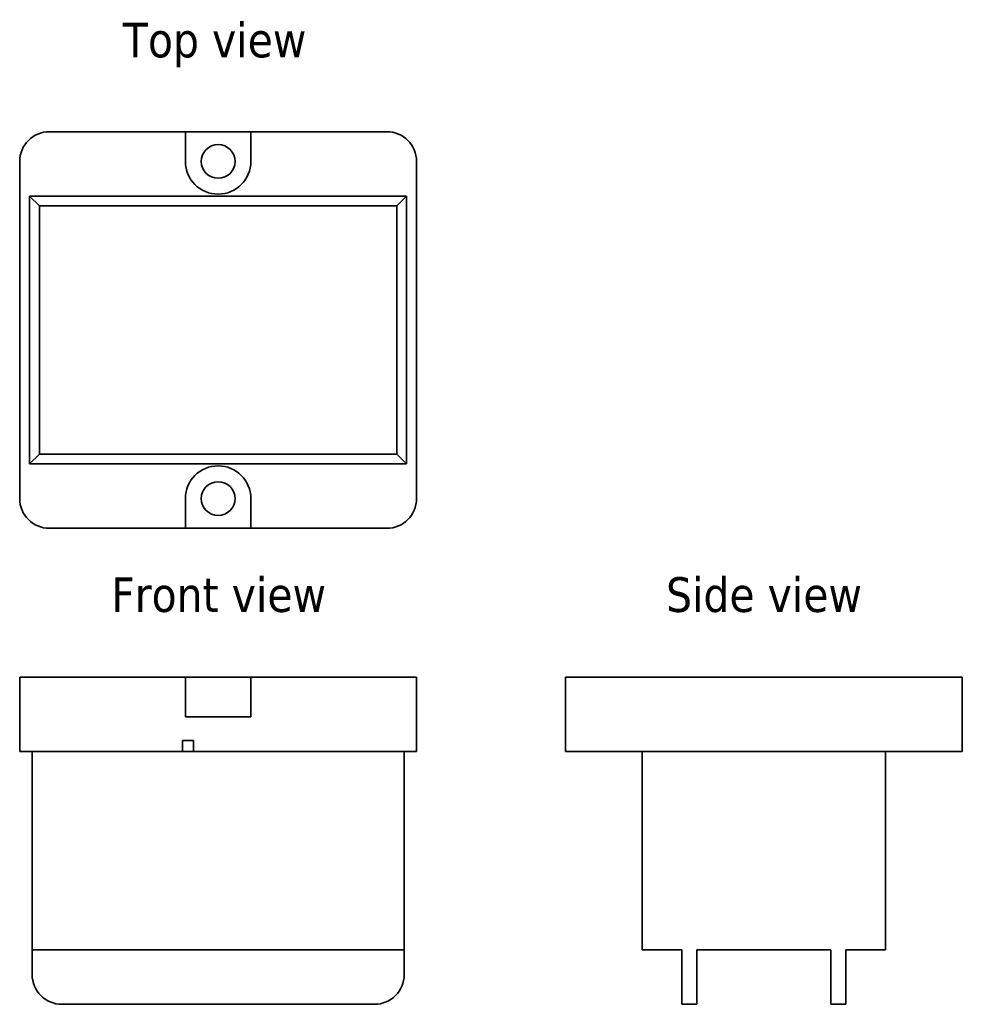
# Model space of a CAD drawing. Header units: millimetres. Extents: x 44.9 to 139.9, y 82.5 to 181.8.
import ezdxf

# ---------------------------------------------------------------- set-up
doc = ezdxf.new("R2010")
doc.units = ezdxf.units.MM
doc.layers.add('Symbol (ISO)', color=7, linetype='Continuous', lineweight=25)
doc.layers.add('Visible (ISO)', color=7, linetype='Continuous', lineweight=35)
doc.styles.add('Label Text (ISO)', font='TAHOMA.TTF')

msp = doc.modelspace()

# ---------------------------------------------------------------- linework, layer by layer
at = {"layer": 'Visible (ISO)'}
for p, q in [((47.938, 170.541), (61.638, 170.541)), ((61.638, 170.541), (68.238, 170.541)), ((61.638, 167.541), (61.638, 170.541)), ((68.238, 170.541), (81.938, 170.541)), ((68.238, 170.541), (68.238, 167.541)), ((44.938, 133.541), (44.938, 167.541)), ((84.938, 167.541), (84.938, 133.541)), ((45.938, 164.041), (83.938, 164.041)), ((45.938, 137.041), (45.938, 164.041)), ((45.938, 164.041), (46.921, 163.058)), ((83.938, 164.041), (82.955, 163.058)), ((83.938, 164.041), (83.938, 137.041)), ((82.955, 163.058), (46.921, 163.058)), ((46.921, 163.058), (46.921, 138.023)), ((82.955, 138.023), (82.955, 163.058)), ((45.938, 137.041), (46.921, 138.023)), ((46.921, 138.023), (82.955, 138.023)), ((83.938, 137.041), (82.955, 138.023)), ((83.938, 137.041), (45.938, 137.041)), ((61.638, 130.541), (61.638, 133.541)), ((68.238, 133.541), (68.238, 130.541)), ((61.638, 130.541), (47.938, 130.541)), ((68.238, 130.541), (61.638, 130.541)), ((81.938, 130.541), (68.238, 130.541)), ((44.938, 115.541), (47.938, 115.541)), ((44.938, 115.541), (44.938, 108.041)), ((61.638, 115.541), (47.938, 115.541)), ((61.638, 111.541), (61.638, 115.541)), ((61.638, 115.541), (68.238, 115.541)), ((81.938, 115.541), (68.238, 115.541)), ((68.238, 115.541), (68.238, 111.541)), ((81.938, 115.541), (84.938, 115.541)), ((84.938, 108.041), (84.938, 115.541)), ((99.938, 115.541), (99.938, 108.041)), ((99.938, 115.541), (102.938, 115.541)), ((136.938, 115.541), (102.938, 115.541)), ((136.938, 115.541), (139.938, 115.541)), ((139.938, 108.041), (139.938, 115.541)), ((68.238, 111.541), (61.638, 111.541)), ((61.338, 108.041), (61.338, 109.141)), ((61.338, 109.141), (62.438, 109.141)), ((62.438, 109.141), (62.438, 108.041)), ((47.938, 108.041), (44.938, 108.041)), ((46.188, 108.041), (46.188, 88.041)), ((47.938, 108.041), (61.338, 108.041)), ((62.438, 108.041), (61.338, 108.041)), ((62.438, 108.041), (81.938, 108.041)), ((84.938, 108.041), (81.938, 108.041)), ((83.688, 88.041), (83.688, 108.041)), ((102.938, 108.041), (99.938, 108.041)), ((102.938, 108.041), (136.938, 108.041)), ((107.688, 108.041), (107.688, 88.041)), ((132.188, 88.041), (132.188, 108.041)), ((139.938, 108.041), (136.938, 108.041)), ((47.688, 88.041), (46.188, 88.041)), ((46.188, 88.041), (46.188, 85.541)), ((47.688, 88.041), (82.188, 88.041)), ((83.688, 88.041), (82.188, 88.041)), ((83.688, 88.041), (83.688, 85.541)), ((109.188, 88.041), (107.688, 88.041)), ((109.188, 88.041), (111.688, 88.041)), ((111.688, 88.041), (111.688, 85.541)), ((113.188, 88.041), (113.188, 85.541)), ((113.188, 88.041), (126.688, 88.041)), ((126.688, 88.041), (126.688, 85.541)), ((128.188, 88.041), (128.188, 85.541)), ((128.188, 88.041), (130.688, 88.041)), ((132.188, 88.041), (130.688, 88.041)), ((111.688, 82.541), (111.688, 85.541)), ((113.188, 85.541), (113.188, 82.541)), ((126.688, 82.541), (126.688, 85.541)), ((128.188, 85.541), (128.188, 82.541)), ((49.188, 82.541), (80.688, 82.541)), ((111.688, 82.541), (113.188, 82.541)), ((126.688, 82.541), (128.188, 82.541))]:
    msp.add_line(p, q, dxfattribs=at)
for centre in [(64.938, 167.541), (64.938, 133.541)]:
    msp.add_circle(centre, 1.7, dxfattribs=at)
for centre, radius, start, end in [((47.938, 167.541), 3, 90, 180), ((81.938, 167.541), 3, 0, 90), ((64.938, 167.541), 3.3, 180, 0), ((64.938, 133.541), 3.3, 0, 180), ((47.938, 133.541), 3, 180, 270), ((81.938, 133.541), 3, 270, 0), ((49.188, 85.541), 3, 180, 270), ((80.688, 85.541), 3, 270, 0)]:
    msp.add_arc(centre, radius, start, end, dxfattribs=at)

# ---------------------------------------------------------------- texts
at = {"layer": 'Symbol (ISO)', "char_height": 3.5, "attachment_point": 7, "style": 'Label Text (ISO)'}
for s, insert in [('Top view', (55.341, 177.041)), ('Front view', (54.16, 122.041)), ('Side view', (110.078, 122.041))]:
    msp.add_mtext(s, dxfattribs=dict(at, insert=insert))

doc.saveas('drawing.dxf')
